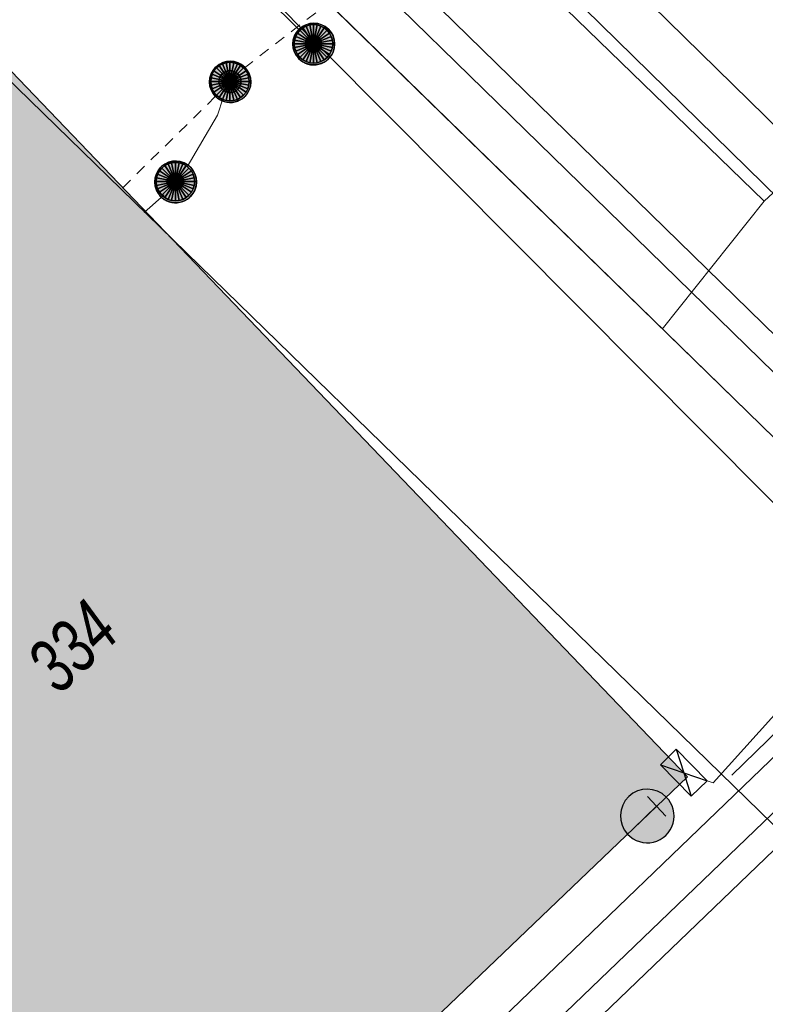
# Model space of a CAD drawing. Header units: metres. Extents: x 2695560 to 2696939, y 1260529 to 1262050.
# Tile 198 of 256: x 2695755 to 2695769, y 1260988 to 1261006. Entities that reach past the tile are written whole.
import ezdxf

# ---------------------------------------------------------------- set-up
doc = ezdxf.new("R2010")
doc.units = ezdxf.units.M
doc.linetypes.add('AUSGEZOGEN', pattern=[0])
doc.linetypes.add('VERDECKT2_S2', pattern=[0.36, 0.2, -0.16])
for name, color, linetype in [('XR$1$AV_Gebäudeflächen (BB)', 7, 'AUSGEZOGEN'), ('XR$1$AV_Linien (BB)', 7, 'AUSGEZOGEN'), ('XR$1$AV_Versicherung-Nr.', 7, 'AUSGEZOGEN'), ('XR$1$AW_LK_Schachtdeckel', 24, 'AUSGEZOGEN'), ('XR$1$FM_LK_SW_TRASSEKNOTEN', 94, 'AUSGEZOGEN'), ('XR$1$Liegenschaftsgrenzen', 7, 'AUSGEZOGEN'), ('XR$1$PFAW', 255, 'AUSGEZOGEN'), ('XR$1$PFWFM', 255, 'AUSGEZOGEN'), ('XR$1$RP_Abstandslinie', 7, 'AUSGEZOGEN')]:
    doc.layers.add(name, color=color, linetype=linetype)
for name, color, linetype, lineweight in [('XR$2$ABW-Linie-R-genau', 4, 'AUSGEZOGEN', 18), ('XR$2$ABW-Linie-R-ungenau', 4, 'VERDECKT2_S2', 18), ('XR$2$ABW-LinieFlaeche-R-genau', 4, 'AUSGEZOGEN', 18), ('XR$2$ABW-Punkt', 6, 'AUSGEZOGEN', 18), ('XR$2$ELE-LinieFlaeche-genau', 1, 'AUSGEZOGEN', 18), ('XR$2$KOM-Linie-U-genau', 91, 'AUSGEZOGEN', 18), ('XR$2$KOM-Punkt-U', 91, 'AUSGEZOGEN', 18)]:
    doc.layers.add(name, color=color, linetype=linetype, lineweight=lineweight)
doc.styles.add('ARIAL', font='arial.ttf')

# ---------------------------------------------------------------- blocks, each defined once
blk = doc.blocks.new('COMPLEXOBJECT_111')
at = {"layer": 'XR$1$AV_Linien (BB)', "color": 7, "linetype": 'AUSGEZOGEN', "transparency": 33554687}
blk.add_lwpolyline([(5748.025, 11012.943), (5746.816, 11012.226), (5753.813, 11005.437), (5753.9, 11005.52), (5766.178, 10992.707), (5756.982, 10983.908), (5744.751, 10996.733), (5749.587, 11001.344), (5748.656, 11002.32), (5748.242, 11002.754), (5744.75, 11006.416), (5741.801, 11003.604), (5740.339, 11002.21), (5735.316, 11007.477)], dxfattribs=at)
blk = doc.blocks.new('COMPLEXOBJECT_218')
at = {"layer": 'XR$1$AV_Linien (BB)', "color": 7, "linetype": 'AUSGEZOGEN', "transparency": 33554687}
blk.add_lwpolyline([(5745.99, 11020.1), (5770.73, 10995.95), (5775.47, 10991.33)], dxfattribs=at)
blk = doc.blocks.new('COMPLEXOBJECT_1283')
at = {"layer": 'XR$1$Liegenschaftsgrenzen', "color": 7, "linetype": 'AUSGEZOGEN', "transparency": 33554687}
blk.add_line((5745.99, 11020.1), (5770.73, 10995.95), dxfattribs=at)
blk = doc.blocks.new('BAW2088')
at = {"layer": 'XR$1$PFAW', "transparency": 33554687}
blk.add_hatch(color=253, dxfattribs=at).paths.add_polyline_path([(0.51, 0), (0.5, 0.101), (0.47, 0.197), (0.421, 0.286), (0.355, 0.362), (0.275, 0.424), (0.184, 0.469), (0.086, 0.494), (-0.015, 0.499), (-0.115, 0.484), (-0.21, 0.449), (-0.296, 0.395), (-0.369, 0.326), (-0.427, 0.243), (-0.467, 0.15), (-0.487, 0.051), (-0.487, -0.051), (-0.467, -0.15), (-0.427, -0.243), (-0.369, -0.326), (-0.296, -0.395), (-0.21, -0.449), (-0.115, -0.484), (-0.015, -0.499), (0.086, -0.494), (0.184, -0.469), (0.275, -0.424), (0.355, -0.362), (0.421, -0.286), (0.47, -0.197), (0.5, -0.101)])
at = {"transparency": 33554687}
for start, end in [(91.1948, 268.8052), (268.8052, 91.1948)]:
    blk.add_arc((0.01, 0), 0.5, start, end, dxfattribs=at)
at = {"layer": 'XR$1$PFAW', "transparency": 33554687}
blk.add_circle((0.01, 0), 0.5, dxfattribs=at)
blk = doc.blocks.new('BAW2082')
at = {"layer": 'XR$1$PFAW', "transparency": 33554687}
blk.add_hatch(color=7, dxfattribs=at).paths.add_polyline_path([(0.509, -0.003), (0.499, 0.098), (0.469, 0.194), (0.42, 0.283), (0.354, 0.359), (0.274, 0.421), (0.183, 0.466), (0.085, 0.491), (-0.016, 0.496), (-0.116, 0.481), (-0.211, 0.446), (-0.297, 0.392), (-0.37, 0.323), (-0.428, 0.24), (-0.468, 0.147), (-0.488, 0.047), (-0.488, -0.054), (-0.468, -0.153), (-0.428, -0.246), (-0.37, -0.329), (-0.297, -0.398), (-0.211, -0.452), (-0.116, -0.487), (-0.016, -0.502), (0.085, -0.497), (0.183, -0.472), (0.274, -0.427), (0.354, -0.366), (0.42, -0.289), (0.469, -0.2), (0.499, -0.104)])
at = {"transparency": 33554687}
for start, end in [(91.1948, 268.8052), (268.8052, 91.1948)]:
    blk.add_arc((0.01, 0), 0.5, start, end, dxfattribs=at)
at = {"layer": 'XR$1$PFAW', "transparency": 33554687}
blk.add_circle((0.009, -0.003), 0.5, dxfattribs=at)
blk = doc.blocks.new('BWFM4')
at = {"layer": 'XR$1$PFWFM', "transparency": 33554687}
blk.add_hatch(color=7, dxfattribs=at).paths.add_polyline_path([(0, 0.5), (-0.05, 0.496), (-0.099, 0.488), (-0.147, 0.474), (-0.194, 0.456), (-0.238, 0.434), (-0.28, 0.407), (-0.32, 0.376), (-0.355, 0.341), (-0.388, 0.303), (-0.416, 0.261), (-0.44, 0.217), (-0.459, 0.171), (-0.474, 0.124), (-0.484, 0.075), (-0.489, 0.025), (-0.489, -0.025), (-0.484, -0.075), (-0.474, -0.124), (-0.459, -0.171), (-0.44, -0.217), (-0.416, -0.261), (-0.388, -0.303), (-0.355, -0.341), (-0.32, -0.376), (-0.28, -0.407), (-0.238, -0.434), (-0.194, -0.456), (-0.147, -0.474), (-0.099, -0.488), (-0.05, -0.496), (0, -0.5), (0.051, -0.498), (0.102, -0.492), (0.152, -0.48), (0.2, -0.462), (0.247, -0.441), (0.291, -0.414), (0.332, -0.383), (0.369, -0.348), (0.403, -0.309), (0.433, -0.268), (0.458, -0.223), (0.478, -0.176), (0.494, -0.127), (0.505, -0.077), (0.51, -0.026), (0.51, 0.026), (0.505, 0.077), (0.494, 0.127), (0.478, 0.176), (0.458, 0.223), (0.433, 0.268), (0.403, 0.309), (0.369, 0.348), (0.332, 0.383), (0.291, 0.414), (0.247, 0.441), (0.2, 0.462), (0.152, 0.48), (0.102, 0.492), (0.051, 0.498)])
at = {"color": 94, "transparency": 33554687}
for p, q in [((0, 0.25), (-0.25, 0.25)), ((0, -0.35), (0, 0.25)), ((0, 0.25), (0.25, 0.25))]:
    blk.add_line(p, q, dxfattribs=at)
for start, end in [(91.1948, 268.8052), (268.8052, 91.1948)]:
    blk.add_arc((0.01, 0), 0.5, start, end, dxfattribs=at)
blk = doc.blocks.new('KOM-BAUWERK-U')
at = {"layer": 'XR$2$KOM-Punkt-U', "linetype": 'AUSGEZOGEN', "lineweight": 25, "transparency": 33554687}
blk.add_polyline3d([(-400, -200, 2500), (400, -200, 2500), (400, 200, 2500), (-400, 200, 2500)], close=True, dxfattribs=at)
for points in [[(-400, 200, 2500), (0, 0, 2500), (400, -200, 2500)], [(-400, -200, 2500), (0, 0, 2500), (400, 200, 2500)]]:
    blk.add_polyline3d(points, dxfattribs=at)
blk = doc.blocks.new('ABW-SCHLAMMSAMMLER_RUND')
at = {"layer": 'XR$2$ABW-Punkt', "linetype": 'AUSGEZOGEN', "lineweight": 13, "transparency": 33554687}
for p, q in [((-70, 75, 2500), (70, 75, 2500)), ((-70, -75, 2500), (70, -75, 2500))]:
    blk.add_line(p, q, dxfattribs=at)
blk.add_polyline3d([(90, 0, 2500), (0, 0, 2500), (-90, 0, 2500)], dxfattribs=at)
at = {"layer": 'XR$2$ABW-Punkt', "linetype": 'AUSGEZOGEN', "lineweight": 25, "transparency": 33554687}
for points in [[(-147, 29, 2500), (0, 0, 2500), (-150, 0, 2500)], [(-147, 29), (0, 0), (-150, 0)], [(-147, 29, 2500), (-147, 29), (-150, 0), (-150, 0, 2500)], [(-150, 0, 2500), (0, 0, 2500), (-147, -29, 2500)], [(-150, 0), (0, 0), (-147, -29)], [(-139, 57, 2500), (0, 0, 2500), (-147, 29, 2500)], [(-139, 57), (0, 0), (-147, 29)], [(-139, 57, 2500), (-139, 57), (-147, 29), (-147, 29, 2500)], [(-147, -29, 2500), (0, 0, 2500), (-139, -57, 2500)], [(-147, -29), (0, 0), (-139, -57)], [(-125, 83, 2500), (0, 0, 2500), (-139, 57, 2500)], [(-125, 83), (0, 0), (-139, 57)], [(-125, 83, 2500), (-125, 83), (-139, 57), (-139, 57, 2500)], [(-139, -57, 2500), (0, 0, 2500), (-125, -83, 2500)], [(-139, -57), (0, 0), (-125, -83)], [(-106, 106, 2500), (0, 0, 2500), (-125, 83, 2500)], [(-106, 106), (0, 0), (-125, 83)], [(-106, 106, 2500), (-106, 106), (-125, 83), (-125, 83, 2500)], [(-125, -83, 2500), (0, 0, 2500), (-106, -106, 2500)], [(-125, -83), (0, 0), (-106, -106)], [(-83, 125, 2500), (0, 0, 2500), (-106, 106, 2500)], [(-83, 125), (0, 0), (-106, 106)], [(-83, 125, 2500), (-83, 125), (-106, 106), (-106, 106, 2500)], [(-106, -106, 2500), (0, 0, 2500), (-83, -125, 2500)], [(-106, -106), (0, 0), (-83, -125)], [(-57, 139, 2500), (0, 0, 2500), (-83, 125, 2500)], [(-57, 139), (0, 0), (-83, 125)], [(-57, 139, 2500), (-57, 139), (-83, 125), (-83, 125, 2500)], [(-83, -125, 2500), (0, 0, 2500), (-57, -139, 2500)], [(-83, -125), (0, 0), (-57, -139)], [(-29, 147, 2500), (0, 0, 2500), (-57, 139, 2500)], [(-29, 147), (0, 0), (-57, 139)], [(-29, 147, 2500), (-29, 147), (-57, 139), (-57, 139, 2500)], [(-57, -139, 2500), (0, 0, 2500), (-29, -147, 2500)], [(-57, -139), (0, 0), (-29, -147)], [(0, 150, 2500), (0, 0, 2500), (-29, 147, 2500)], [(0, 150), (0, 0), (-29, 147)], [(0, 150, 2500), (0, 150), (-29, 147), (-29, 147, 2500)], [(-29, -147, 2500), (0, 0, 2500), (0, -150, 2500)], [(-29, -147), (0, 0), (0, -150)], [(29, 147, 2500), (0, 0, 2500), (0, 150, 2500)], [(29, 147), (0, 0), (0, 150)], [(29, 147, 2500), (29, 147), (0, 150), (0, 150, 2500)], [(57, 139, 2500), (0, 0, 2500), (29, 147, 2500)], [(57, 139), (0, 0), (29, 147)], [(83, 125, 2500), (0, 0, 2500), (57, 139, 2500)], [(83, 125), (0, 0), (57, 139)], [(106, 106, 2500), (0, 0, 2500), (83, 125, 2500)], [(106, 106), (0, 0), (83, 125)], [(125, 83, 2500), (0, 0, 2500), (106, 106, 2500)], [(125, 83), (0, 0), (106, 106)], [(139, 57, 2500), (0, 0, 2500), (125, 83, 2500)], [(139, 57), (0, 0), (125, 83)], [(147, 29, 2500), (0, 0, 2500), (139, 57, 2500)], [(147, 29), (0, 0), (139, 57)], [(150, 0, 2500), (0, 0, 2500), (147, 29, 2500)], [(150, 0), (0, 0), (147, 29)], [(0, -150, 2500), (0, 0, 2500), (29, -147, 2500)], [(29, -147, 2500), (0, 0, 2500), (57, -139, 2500)], [(57, -139, 2500), (0, 0, 2500), (83, -125, 2500)], [(83, -125, 2500), (0, 0, 2500), (106, -106, 2500)], [(106, -106, 2500), (0, 0, 2500), (125, -83, 2500)], [(125, -83, 2500), (0, 0, 2500), (139, -57, 2500)], [(139, -57, 2500), (0, 0, 2500), (147, -29, 2500)], [(147, -29, 2500), (0, 0, 2500), (150, 0, 2500)], [(0, -150), (0, 0), (29, -147)], [(29, -147), (0, 0), (57, -139)], [(57, -139), (0, 0), (83, -125)], [(83, -125), (0, 0), (106, -106)], [(106, -106), (0, 0), (125, -83)], [(125, -83), (0, 0), (139, -57)], [(139, -57), (0, 0), (147, -29)], [(147, -29), (0, 0), (150, 0)], [(57, 139, 2500), (57, 139), (29, 147), (29, 147, 2500)], [(83, 125, 2500), (83, 125), (57, 139), (57, 139, 2500)], [(106, 106, 2500), (106, 106), (83, 125), (83, 125, 2500)], [(125, 83, 2500), (125, 83), (106, 106), (106, 106, 2500)], [(139, 57, 2500), (139, 57), (125, 83), (125, 83, 2500)], [(147, 29, 2500), (147, 29), (139, 57), (139, 57, 2500)], [(150, 0, 2500), (150, 0), (147, 29), (147, 29, 2500)], [(-150, 0, 2500), (-150, 0), (-147, -29), (-147, -29, 2500)], [(-147, -29, 2500), (-147, -29), (-139, -57), (-139, -57, 2500)], [(-139, -57, 2500), (-139, -57), (-125, -83), (-125, -83, 2500)], [(-125, -83, 2500), (-125, -83), (-106, -106), (-106, -106, 2500)], [(-106, -106, 2500), (-106, -106), (-83, -125), (-83, -125, 2500)], [(-83, -125, 2500), (-83, -125), (-57, -139), (-57, -139, 2500)], [(-57, -139, 2500), (-57, -139), (-29, -147), (-29, -147, 2500)], [(-29, -147, 2500), (-29, -147), (0, -150), (0, -150, 2500)], [(0, -150, 2500), (0, -150), (29, -147), (29, -147, 2500)], [(29, -147, 2500), (29, -147), (57, -139), (57, -139, 2500)], [(57, -139, 2500), (57, -139), (83, -125), (83, -125, 2500)], [(83, -125, 2500), (83, -125), (106, -106), (106, -106, 2500)], [(106, -106, 2500), (106, -106), (125, -83), (125, -83, 2500)], [(125, -83, 2500), (125, -83), (139, -57), (139, -57, 2500)], [(139, -57, 2500), (139, -57), (147, -29), (147, -29, 2500)], [(147, -29, 2500), (147, -29), (150, 0), (150, 0, 2500)]]:
    blk.add_3dface(points, dxfattribs=at)
blk = doc.blocks.new('ABW-NORMSCHACHT_WEITERE')
at = {"layer": 'XR$2$ABW-Punkt', "linetype": 'AUSGEZOGEN', "lineweight": 25, "transparency": 33554687}
for points in [[(-77, 185, 2500), (0, 0, 2500), (-111, 166, 2500)], [(-77, 185), (0, 0), (-111, 166)], [(-77, 185, 2500), (-77, 185), (-111, 166), (-111, 166, 2500)], [(-39, 196, 2500), (0, 0, 2500), (-77, 185, 2500)], [(-39, 196), (0, 0), (-77, 185)], [(-39, 196, 2500), (-39, 196), (-77, 185), (-77, 185, 2500)], [(0, 200, 2500), (0, 0, 2500), (-39, 196, 2500)], [(0, 200), (0, 0), (-39, 196)], [(0, 200, 2500), (0, 200), (-39, 196), (-39, 196, 2500)], [(39, 196, 2500), (0, 0, 2500), (0, 200, 2500)], [(39, 196), (0, 0), (0, 200)], [(39, 196, 2500), (39, 196), (0, 200), (0, 200, 2500)], [(77, 185, 2500), (0, 0, 2500), (39, 196, 2500)], [(77, 185), (0, 0), (39, 196)], [(111, 166, 2500), (0, 0, 2500), (77, 185, 2500)], [(111, 166), (0, 0), (77, 185)], [(77, 185, 2500), (77, 185), (39, 196), (39, 196, 2500)], [(111, 166, 2500), (111, 166), (77, 185), (77, 185, 2500)], [(-196, 39, 2500), (0, 0, 2500), (-200, 0, 2500)], [(-196, 39), (0, 0), (-200, 0)], [(-196, 39, 2500), (-196, 39), (-200, 0), (-200, 0, 2500)], [(-200, 0, 2500), (0, 0, 2500), (-196, -39, 2500)], [(-200, 0), (0, 0), (-196, -39)], [(-185, 77, 2500), (0, 0, 2500), (-196, 39, 2500)], [(-185, 77), (0, 0), (-196, 39)], [(-185, 77, 2500), (-185, 77), (-196, 39), (-196, 39, 2500)], [(-196, -39, 2500), (0, 0, 2500), (-185, -77, 2500)], [(-196, -39), (0, 0), (-185, -77)], [(-166, 111, 2500), (0, 0, 2500), (-185, 77, 2500)], [(-166, 111), (0, 0), (-185, 77)], [(-166, 111, 2500), (-166, 111), (-185, 77), (-185, 77, 2500)], [(-185, -77, 2500), (0, 0, 2500), (-166, -111, 2500)], [(-185, -77), (0, 0), (-166, -111)], [(-141, 141, 2500), (0, 0, 2500), (-166, 111, 2500)], [(-141, 141), (0, 0), (-166, 111)], [(-141, 141, 2500), (-141, 141), (-166, 111), (-166, 111, 2500)], [(-166, -111, 2500), (0, 0, 2500), (-141, -141, 2500)], [(-166, -111), (0, 0), (-141, -141)], [(-111, 166, 2500), (0, 0, 2500), (-141, 141, 2500)], [(-111, 166), (0, 0), (-141, 141)], [(-111, 166, 2500), (-111, 166), (-141, 141), (-141, 141, 2500)], [(-141, -141, 2500), (0, 0, 2500), (-111, -166, 2500)], [(-141, -141), (0, 0), (-111, -166)], [(-111, -166, 2500), (0, 0, 2500), (-77, -185, 2500)], [(-111, -166), (0, 0), (-77, -185)], [(-77, -185, 2500), (0, 0, 2500), (-39, -196, 2500)], [(-77, -185), (0, 0), (-39, -196)], [(-39, -196, 2500), (0, 0, 2500), (0, -200, 2500)], [(-39, -196), (0, 0), (0, -200)], [(141, 141, 2500), (0, 0, 2500), (111, 166, 2500)], [(141, 141), (0, 0), (111, 166)], [(166, 111, 2500), (0, 0, 2500), (141, 141, 2500)], [(166, 111), (0, 0), (141, 141)], [(185, 77, 2500), (0, 0, 2500), (166, 111, 2500)], [(185, 77), (0, 0), (166, 111)], [(196, 39, 2500), (0, 0, 2500), (185, 77, 2500)], [(196, 39), (0, 0), (185, 77)], [(200, 0, 2500), (0, 0, 2500), (196, 39, 2500)], [(200, 0), (0, 0), (196, 39)], [(0, -200, 2500), (0, 0, 2500), (39, -196, 2500)], [(39, -196, 2500), (0, 0, 2500), (77, -185, 2500)], [(77, -185, 2500), (0, 0, 2500), (111, -166, 2500)], [(111, -166, 2500), (0, 0, 2500), (141, -141, 2500)], [(141, -141, 2500), (0, 0, 2500), (166, -111, 2500)], [(166, -111, 2500), (0, 0, 2500), (185, -77, 2500)], [(185, -77, 2500), (0, 0, 2500), (196, -39, 2500)], [(196, -39, 2500), (0, 0, 2500), (200, 0, 2500)], [(0, -200), (0, 0), (39, -196)], [(39, -196), (0, 0), (77, -185)], [(77, -185), (0, 0), (111, -166)], [(111, -166), (0, 0), (141, -141)], [(141, -141), (0, 0), (166, -111)], [(166, -111), (0, 0), (185, -77)], [(185, -77), (0, 0), (196, -39)], [(196, -39), (0, 0), (200, 0)], [(141, 141, 2500), (141, 141), (111, 166), (111, 166, 2500)], [(166, 111, 2500), (166, 111), (141, 141), (141, 141, 2500)], [(185, 77, 2500), (185, 77), (166, 111), (166, 111, 2500)], [(196, 39, 2500), (196, 39), (185, 77), (185, 77, 2500)], [(200, 0, 2500), (200, 0), (196, 39), (196, 39, 2500)], [(-200, 0, 2500), (-200, 0), (-196, -39), (-196, -39, 2500)], [(-196, -39, 2500), (-196, -39), (-185, -77), (-185, -77, 2500)], [(-185, -77, 2500), (-185, -77), (-166, -111), (-166, -111, 2500)], [(-166, -111, 2500), (-166, -111), (-141, -141), (-141, -141, 2500)], [(-141, -141, 2500), (-141, -141), (-111, -166), (-111, -166, 2500)], [(-111, -166, 2500), (-111, -166), (-77, -185), (-77, -185, 2500)], [(77, -185, 2500), (77, -185), (111, -166), (111, -166, 2500)], [(111, -166, 2500), (111, -166), (141, -141), (141, -141, 2500)], [(141, -141, 2500), (141, -141), (166, -111), (166, -111, 2500)], [(166, -111, 2500), (166, -111), (185, -77), (185, -77, 2500)], [(185, -77, 2500), (185, -77), (196, -39), (196, -39, 2500)], [(196, -39, 2500), (196, -39), (200, 0), (200, 0, 2500)], [(-77, -185, 2500), (-77, -185), (-39, -196), (-39, -196, 2500)], [(-39, -196, 2500), (-39, -196), (0, -200), (0, -200, 2500)], [(0, -200, 2500), (0, -200), (39, -196), (39, -196, 2500)], [(39, -196, 2500), (39, -196), (77, -185), (77, -185, 2500)]]:
    blk.add_3dface(points, dxfattribs=at)
blk = doc.blocks.new('ABW-DECKEL')
at = {"layer": 'XR$2$ABW-Punkt', "linetype": 'AUSGEZOGEN', "lineweight": 25, "transparency": 33554687}
for points in [[(-291, 194, 2500), (0, 0, 2500), (-323, 134, 2500)], [(-291, 194), (0, 0), (-323, 134)], [(-291, 194, 2500), (-291, 194), (-323, 134), (-323, 134, 2500)], [(-247, 247, 2500), (0, 0, 2500), (-291, 194, 2500)], [(-247, 247), (0, 0), (-291, 194)], [(-247, 247, 2500), (-247, 247), (-291, 194), (-291, 194, 2500)], [(-194, 291, 2500), (0, 0, 2500), (-247, 247, 2500)], [(-194, 291), (0, 0), (-247, 247)], [(-194, 291, 2500), (-194, 291), (-247, 247), (-247, 247, 2500)], [(-134, 323, 2500), (0, 0, 2500), (-194, 291, 2500)], [(-134, 323), (0, 0), (-194, 291)], [(-134, 323, 2500), (-134, 323), (-194, 291), (-194, 291, 2500)], [(-68, 343, 2500), (0, 0, 2500), (-134, 323, 2500)], [(-68, 343), (0, 0), (-134, 323)], [(-68, 343, 2500), (-68, 343), (-134, 323), (-134, 323, 2500)], [(0, 350, 2500), (0, 0, 2500), (-68, 343, 2500)], [(0, 350), (0, 0), (-68, 343)], [(0, 350, 2500), (0, 350), (-68, 343), (-68, 343, 2500)], [(68, 343, 2500), (0, 0, 2500), (0, 350, 2500)], [(68, 343), (0, 0), (0, 350)], [(68, 343, 2500), (68, 343), (0, 350), (0, 350, 2500)], [(134, 323, 2500), (0, 0, 2500), (68, 343, 2500)], [(134, 323), (0, 0), (68, 343)], [(194, 291, 2500), (0, 0, 2500), (134, 323, 2500)], [(194, 291), (0, 0), (134, 323)], [(247, 247, 2500), (0, 0, 2500), (194, 291, 2500)], [(247, 247), (0, 0), (194, 291)], [(291, 194, 2500), (0, 0, 2500), (247, 247, 2500)], [(291, 194), (0, 0), (247, 247)], [(323, 134, 2500), (0, 0, 2500), (291, 194, 2500)], [(323, 134), (0, 0), (291, 194)], [(134, 323, 2500), (134, 323), (68, 343), (68, 343, 2500)], [(194, 291, 2500), (194, 291), (134, 323), (134, 323, 2500)], [(247, 247, 2500), (247, 247), (194, 291), (194, 291, 2500)], [(291, 194, 2500), (291, 194), (247, 247), (247, 247, 2500)], [(323, 134, 2500), (323, 134), (291, 194), (291, 194, 2500)], [(-343, 68, 2500), (0, 0, 2500), (-350, 0, 2500)], [(-343, 68), (0, 0), (-350, 0)], [(-343, 68, 2500), (-343, 68), (-350, 0), (-350, 0, 2500)], [(-350, 0, 2500), (0, 0, 2500), (-343, -68, 2500)], [(-350, 0), (0, 0), (-343, -68)], [(-323, 134, 2500), (0, 0, 2500), (-343, 68, 2500)], [(-323, 134), (0, 0), (-343, 68)], [(-323, 134, 2500), (-323, 134), (-343, 68), (-343, 68, 2500)], [(-343, -68, 2500), (0, 0, 2500), (-323, -134, 2500)], [(-343, -68), (0, 0), (-323, -134)], [(-323, -134, 2500), (0, 0, 2500), (-291, -194, 2500)], [(-323, -134), (0, 0), (-291, -194)], [(-291, -194, 2500), (0, 0, 2500), (-247, -247, 2500)], [(-291, -194), (0, 0), (-247, -247)], [(-247, -247, 2500), (0, 0, 2500), (-194, -291, 2500)], [(-247, -247), (0, 0), (-194, -291)], [(-194, -291, 2500), (0, 0, 2500), (-134, -323, 2500)], [(-194, -291), (0, 0), (-134, -323)], [(-134, -323, 2500), (0, 0, 2500), (-68, -343, 2500)], [(-134, -323), (0, 0), (-68, -343)], [(-68, -343, 2500), (0, 0, 2500), (0, -350, 2500)], [(-68, -343), (0, 0), (0, -350)], [(343, 68, 2500), (0, 0, 2500), (323, 134, 2500)], [(343, 68), (0, 0), (323, 134)], [(350, 0, 2500), (0, 0, 2500), (343, 68, 2500)], [(350, 0), (0, 0), (343, 68)], [(0, -350, 2500), (0, 0, 2500), (68, -343, 2500)], [(68, -343, 2500), (0, 0, 2500), (134, -323, 2500)], [(134, -323, 2500), (0, 0, 2500), (194, -291, 2500)], [(194, -291, 2500), (0, 0, 2500), (247, -247, 2500)], [(247, -247, 2500), (0, 0, 2500), (291, -194, 2500)], [(291, -194, 2500), (0, 0, 2500), (323, -134, 2500)], [(323, -134, 2500), (0, 0, 2500), (343, -68, 2500)], [(343, -68, 2500), (0, 0, 2500), (350, 0, 2500)], [(0, -350), (0, 0), (68, -343)], [(68, -343), (0, 0), (134, -323)], [(134, -323), (0, 0), (194, -291)], [(194, -291), (0, 0), (247, -247)], [(247, -247), (0, 0), (291, -194)], [(291, -194), (0, 0), (323, -134)], [(323, -134), (0, 0), (343, -68)], [(343, -68), (0, 0), (350, 0)], [(343, 68, 2500), (343, 68), (323, 134), (323, 134, 2500)], [(350, 0, 2500), (350, 0), (343, 68), (343, 68, 2500)], [(-350, 0, 2500), (-350, 0), (-343, -68), (-343, -68, 2500)], [(-343, -68, 2500), (-343, -68), (-323, -134), (-323, -134, 2500)], [(-323, -134, 2500), (-323, -134), (-291, -194), (-291, -194, 2500)], [(291, -194, 2500), (291, -194), (323, -134), (323, -134, 2500)], [(323, -134, 2500), (323, -134), (343, -68), (343, -68, 2500)], [(343, -68, 2500), (343, -68), (350, 0), (350, 0, 2500)], [(-291, -194, 2500), (-291, -194), (-247, -247), (-247, -247, 2500)], [(-247, -247, 2500), (-247, -247), (-194, -291), (-194, -291, 2500)], [(-194, -291, 2500), (-194, -291), (-134, -323), (-134, -323, 2500)], [(-134, -323, 2500), (-134, -323), (-68, -343), (-68, -343, 2500)], [(-68, -343, 2500), (-68, -343), (0, -350), (0, -350, 2500)], [(0, -350, 2500), (0, -350), (68, -343), (68, -343, 2500)], [(68, -343, 2500), (68, -343), (134, -323), (134, -323, 2500)], [(134, -323, 2500), (134, -323), (194, -291), (194, -291, 2500)], [(194, -291, 2500), (194, -291), (247, -247), (247, -247, 2500)], [(247, -247, 2500), (247, -247), (291, -194), (291, -194, 2500)]]:
    blk.add_3dface(points, dxfattribs=at)

msp = doc.modelspace()

# ---------------------------------------------------------------- hatches: boundary and pattern name
at = {"layer": 'XR$1$AV_Gebäudeflächen (BB)', "true_color": 0xd2d2d2, "transparency": 33554687}
msp.add_hatch(color=254, dxfattribs=at).paths.add_polyline_path([(2695745.184, 1261015.145), (2695745.164, 1261015.147), (2695745.143, 1261015.149), (2695745.123, 1261015.151), (2695745.103, 1261015.153), (2695745.083, 1261015.154), (2695745.062, 1261015.156), (2695745.042, 1261015.158), (2695745.022, 1261015.159), (2695745.001, 1261015.161), (2695744.981, 1261015.162), (2695744.961, 1261015.163), (2695744.941, 1261015.164), (2695744.92, 1261015.166), (2695744.9, 1261015.167), (2695744.88, 1261015.168), (2695744.859, 1261015.168), (2695744.839, 1261015.169), (2695744.819, 1261015.17), (2695744.798, 1261015.171), (2695744.778, 1261015.171), (2695744.758, 1261015.172), (2695744.737, 1261015.172), (2695744.717, 1261015.172), (2695744.696, 1261015.173), (2695744.676, 1261015.173), (2695744.656, 1261015.173), (2695744.635, 1261015.173), (2695744.615, 1261015.173), (2695744.595, 1261015.173), (2695744.574, 1261015.172), (2695744.554, 1261015.172), (2695744.443, 1261015.17), (2695744.333, 1261015.165), (2695744.223, 1261015.158), (2695744.113, 1261015.149), (2695744.003, 1261015.138), (2695743.893, 1261015.124), (2695743.783, 1261015.109), (2695743.674, 1261015.091), (2695743.566, 1261015.071), (2695743.457, 1261015.049), (2695743.349, 1261015.024), (2695743.242, 1261014.998), (2695743.135, 1261014.969), (2695743.029, 1261014.938), (2695742.924, 1261014.905), (2695742.819, 1261014.87), (2695742.715, 1261014.833), (2695742.611, 1261014.794), (2695742.509, 1261014.753), (2695742.407, 1261014.709), (2695742.306, 1261014.664), (2695742.207, 1261014.617), (2695742.108, 1261014.567), (2695742.01, 1261014.516), (2695741.913, 1261014.463), (2695741.817, 1261014.407), (2695741.722, 1261014.35), (2695741.629, 1261014.291), (2695741.537, 1261014.23), (2695741.446, 1261014.168), (2695741.356, 1261014.103), (2695742.345, 1261013.066), (2695736.286, 1261007.287), (2695741.309, 1261002.02), (2695742.771, 1261003.414), (2695745.72, 1261006.226), (2695749.212, 1261002.564), (2695749.626, 1261002.13), (2695750.557, 1261001.154), (2695745.721, 1260996.543), (2695757.952, 1260983.718), (2695767.148, 1260992.517), (2695754.87, 1261005.33), (2695754.783, 1261005.247), (2695747.786, 1261012.036), (2695748.995, 1261012.753), (2695748.92, 1261012.871), (2695748.841, 1261012.987), (2695748.759, 1261013.101), (2695748.674, 1261013.213), (2695748.586, 1261013.322), (2695748.495, 1261013.429), (2695748.401, 1261013.533), (2695748.305, 1261013.635), (2695748.205, 1261013.734), (2695748.103, 1261013.83), (2695747.999, 1261013.923), (2695747.892, 1261014.014), (2695747.782, 1261014.101), (2695747.67, 1261014.185), (2695747.556, 1261014.267), (2695747.439, 1261014.345), (2695747.321, 1261014.42), (2695747.2, 1261014.491), (2695747.078, 1261014.56), (2695746.953, 1261014.625), (2695746.827, 1261014.686), (2695746.7, 1261014.744), (2695746.57, 1261014.799), (2695746.44, 1261014.849), (2695746.308, 1261014.897), (2695746.175, 1261014.94), (2695746.04, 1261014.98), (2695745.905, 1261015.017), (2695745.768, 1261015.049), (2695745.631, 1261015.078), (2695745.493, 1261015.103), (2695745.483, 1261015.105), (2695745.473, 1261015.106), (2695745.463, 1261015.108), (2695745.453, 1261015.109), (2695745.443, 1261015.111), (2695745.433, 1261015.112), (2695745.423, 1261015.114), (2695745.413, 1261015.115), (2695745.404, 1261015.117), (2695745.394, 1261015.118), (2695745.384, 1261015.12), (2695745.374, 1261015.121), (2695745.364, 1261015.123), (2695745.354, 1261015.124), (2695745.344, 1261015.125), (2695745.334, 1261015.127), (2695745.324, 1261015.128), (2695745.314, 1261015.129), (2695745.304, 1261015.131), (2695745.294, 1261015.132), (2695745.284, 1261015.133), (2695745.274, 1261015.134), (2695745.264, 1261015.136), (2695745.254, 1261015.137), (2695745.244, 1261015.138), (2695745.234, 1261015.139), (2695745.224, 1261015.14), (2695745.214, 1261015.142), (2695745.204, 1261015.143), (2695745.194, 1261015.144)])

# ---------------------------------------------------------------- linework, layer by layer
at = {"layer": 'XR$1$Liegenschaftsgrenzen', "color": 7, "linetype": 'AUSGEZOGEN', "transparency": 33554687}
msp.add_line((2695771.7, 1260995.76), (2695754.86, 1260979.53), dxfattribs=at)
at = {"layer": 'XR$1$RP_Abstandslinie', "color": 7, "linetype": 'AUSGEZOGEN', "transparency": 33554687}
msp.add_lwpolyline([(2695856.7, 1260860.13), (2695857.75, 1260859.23), (2695879.05, 1260884.09), (2695849.73, 1260912.66), (2695820.73, 1260940.94), (2695782.41, 1260978.28), (2695744.56, 1261015.18)], dxfattribs=at)
at = {"layer": 'XR$2$ABW-Linie-R-genau', "linetype": 'AUSGEZOGEN', "transparency": 33554687}
for p, q in [((2695760.086, 1261006.095), (2695748.652, 1261017.462)), ((2695757.284, 1261002.763), (2695757.644, 1261003.084))]:
    msp.add_line(p, q, dxfattribs=at)
msp.add_lwpolyline([(2695758.061, 1261003.594), (2695758.616, 1261004.53), (2695758.714, 1261004.844)], dxfattribs=at)
at = {"layer": 'XR$2$ABW-Linie-R-ungenau', "linetype": 'VERDECKT2_S2', "transparency": 33554687}
for p, q in [((2695759.098, 1261005.387), (2695763.147, 1261008.514)), ((2695756.892, 1261003.213), (2695758.584, 1261004.878))]:
    msp.add_line(p, q, dxfattribs=at)
at = {"layer": 'XR$2$ABW-LinieFlaeche-R-genau', "linetype": 'AUSGEZOGEN', "transparency": 33554687}
msp.add_lwpolyline([(2695790.929, 1260981.331), (2695746.696, 1261024.673), (2695747.326, 1261025.315), (2695791.559, 1260981.973), (2695790.929, 1260981.331)], close=True, dxfattribs=at)
at = {"layer": 'XR$2$ELE-LinieFlaeche-genau', "linetype": 'AUSGEZOGEN', "transparency": 33554687}
for points in [[(2695770.974, 1260997.65), (2695754.142, 1261014.084), (2695754.492, 1261014.442), (2695771.324, 1260998.008), (2695770.974, 1260997.65)], [(2695758.803, 1260981.901), (2695758.862, 1260982.258), (2695758.877, 1260982.326), (2695758.908, 1260982.403), (2695758.949, 1260982.474), (2695758.998, 1260982.534), (2695772.427, 1260995.446), (2695772.773, 1260995.086), (2695759.366, 1260982.194), (2695759.361, 1260982.188), (2695759.358, 1260982.183), (2695759.357, 1260982.18), (2695759.354, 1260982.164), (2695759.297, 1260981.819), (2695758.803, 1260981.901)]]:
    msp.add_lwpolyline(points, close=True, dxfattribs=at)
at = {"layer": 'XR$2$KOM-Linie-U-genau', "linetype": 'AUSGEZOGEN', "transparency": 33554687}
for p, q in [((2695745.464, 1261025.348), (2695768.54, 1261002.97)), ((2695768.54, 1261002.97), (2695766.687, 1261000.646))]:
    msp.add_line(p, q, dxfattribs=at)
for points in [[(2695755.947, 1261010.333), (2695769.748, 1260996.442), (2695770.499, 1260995.744)], [(2695768.54, 1261002.97), (2695771.832, 1261006.021), (2695785.408, 1260992.837)], [(2695767.078, 1260992.589), (2695767.609, 1260992.406), (2695770.729, 1260995.864), (2695772.071, 1260994.649), (2695772.66, 1260995.276), (2695782.907, 1260985.231)], [(2695770.499, 1260995.744), (2695770.552, 1260995.076), (2695767.951, 1260992.543)]]:
    msp.add_lwpolyline(points, dxfattribs=at)

# ---------------------------------------------------------------- block references
at = {"layer": 'XR$1$AV_Linien (BB)', "color": 7, "linetype": 'AUSGEZOGEN', "lineweight": -3, "transparency": 33554687}
for name in ['COMPLEXOBJECT_218', 'COMPLEXOBJECT_111']:
    msp.add_blockref(name, (2690000.97, 1249999.81), dxfattribs=at)
at = {"layer": 'XR$1$AW_LK_Schachtdeckel', "color": 24, "linetype": 'AUSGEZOGEN', "lineweight": -3, "transparency": 33554687}
for name, p, xscale, yscale, rotation in [('BAW2088', (2695760.356, 1261005.828), 0.7578193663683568, 0.7578193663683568, 314.3947199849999), ('BAW2082', (2695758.84, 1261005.142), 0.7499999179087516, 0.7499999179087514, 314.035210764), ('BAW2088', (2695757.849, 1261003.325), 0.7578193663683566, 0.7578193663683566, 312.497511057)]:
    msp.add_blockref(name, p, dxfattribs=dict(at, xscale=xscale, yscale=yscale, rotation=rotation))
at = {"layer": 'XR$1$FM_LK_SW_TRASSEKNOTEN', "color": 94, "linetype": 'AUSGEZOGEN', "lineweight": -3, "transparency": 33554687, "xscale": 0.974923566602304, "yscale": 0.974923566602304, "rotation": 313.735850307}
msp.add_blockref('BWFM4', (2695766.409, 1260991.811), dxfattribs=at)
at = {"layer": 'XR$1$Liegenschaftsgrenzen', "color": 7, "linetype": 'AUSGEZOGEN', "lineweight": -3, "transparency": 33554687}
msp.add_blockref('COMPLEXOBJECT_1283', (2690000.97, 1249999.81), dxfattribs=at)
at = {"layer": 'XR$2$ABW-Punkt', "color": 6, "linetype": 'AUSGEZOGEN', "lineweight": 18, "transparency": 33554687, "xscale": 0.001, "yscale": 0.001, "zscale": 0.001, "rotation": 360}
for name, p in [('ABW-DECKEL', (2695760.356, 1261005.828)), ('ABW-SCHLAMMSAMMLER_RUND', (2695760.356, 1261005.828)), ('ABW-DECKEL', (2695758.84, 1261005.142)), ('ABW-NORMSCHACHT_WEITERE', (2695758.84, 1261005.142)), ('ABW-DECKEL', (2695757.849, 1261003.325)), ('ABW-SCHLAMMSAMMLER_RUND', (2695757.849, 1261003.325))]:
    msp.add_blockref(name, p, dxfattribs=at)
at = {"layer": 'XR$2$KOM-Punkt-U', "color": 91, "linetype": 'AUSGEZOGEN', "lineweight": 18, "transparency": 33554687, "xscale": 0.001, "yscale": 0.001, "zscale": 0.001, "rotation": 314.4}
msp.add_blockref('KOM-BAUWERK-U', (2695767.078, 1260992.589), dxfattribs=at)

# ---------------------------------------------------------------- texts
at = {"layer": 'XR$1$AV_Versicherung-Nr.', "color": 7, "transparency": 33554687, "insert": (2695755.98, 1260994.878), "char_height": 0.96842, "width": 1.93301, "attachment_point": 5, "rotation": 43.7634, "style": 'ARIAL'}
msp.add_mtext('\\A1;{\\fArial|i1|b0;\\H0.968418;\\W0.700000;\\C7;334}\\P', dxfattribs=at)

doc.saveas('drawing.dxf')
